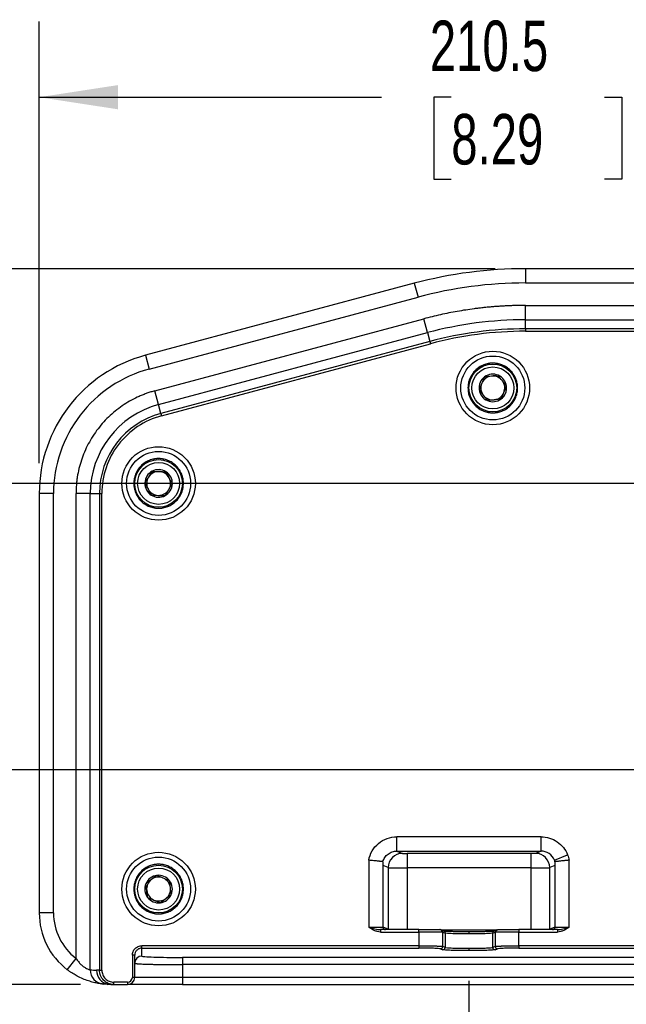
# Model space of a CAD drawing. Header units: millimetres. Extents: x 32 to 1494, y 32 to 1048.
# Tile 3 of 27: x 187 to 314, y 191 to 398. Entities that reach past the tile are written whole.
import ezdxf

# ---------------------------------------------------------------- set-up
doc = ezdxf.new("R2010")
doc.units = ezdxf.units.MM
doc.header["$LTSCALE"] = 5
doc.layers.add('DIMENSIONS', color=140, linetype='Continuous', lineweight=25)
doc.styles.add('SLDTEXTSTYLE0', font='TXT', dxfattribs={"width": 0.7})
doc.dimstyles.new('SLDDIMSTYLE0', dxfattribs={"dimtxt": 10.790039, "dimasz": 16.51, "dimexe": 0, "dimexo": 0.0625, "dimgap": 2.69751, "dimtad": 0, "dimtih": 1, "dimtoh": 1, "dimrnd": 1e-09, "dimzin": 4, "dimdsep": 46, "dimtxsty": 'SLDTEXTSTYLE0', "dimsah": 1, "dimcen": 0.09, "dimadec": 0, "dimazin": 1, "dimtfac": 1, "dimtofl": 0, "dimtmove": 0, "dimatfit": 3, "dimfxl": 0, "dimfrac": 2, "dimtolj": 1, "dimtzin": 12, "dimarcsym": 0})
doc.dimstyles.new('SLDDIMSTYLE5', dxfattribs={"dimtxt": 10.790039, "dimasz": 16.51, "dimexe": 0, "dimexo": 0.0625, "dimgap": 2.69751, "dimtad": 0, "dimtih": 1, "dimtoh": 1, "dimrnd": 1e-09, "dimzin": 4, "dimdsep": 46, "dimtxsty": 'SLDTEXTSTYLE0', "dimsah": 1, "dimcen": 0.09, "dimadec": 0, "dimazin": 1, "dimtfac": 1, "dimtmove": 0, "dimatfit": 0, "dimfxl": 0, "dimfrac": 2, "dimtolj": 1, "dimtzin": 12, "dimarcsym": 0})
doc.dimstyles.new('SLDDIMSTYLE6', dxfattribs={"dimtxt": 10.790039, "dimasz": 16.51, "dimexe": 0, "dimexo": 0.0625, "dimgap": 2.69751, "dimtad": 0, "dimtih": 1, "dimtoh": 1, "dimrnd": 1e-09, "dimzin": 12, "dimdsep": 46, "dimtxsty": 'SLDTEXTSTYLE0', "dimsah": 1, "dimcen": 0.09, "dimadec": 0, "dimazin": 3, "dimtfac": 1, "dimtofl": 0, "dimtmove": 0, "dimatfit": 3, "dimfxl": 0, "dimfrac": 2, "dimtolj": 1, "dimtzin": 12, "dimarcsym": 0})

# ---------------------------------------------------------------- blocks, each defined once
blk = doc.blocks.new('_D_12')
at = {"layer": 'DIMENSIONS'}
for p, q in [((190.77, 304.71), (190.77, 397.3)), ((401.27, 313.14), (401.27, 397.3)), ((190.77, 381.43), (262.45, 381.43)), ((277.07, 381.43), (273.45, 381.43)), ((273.45, 381.43), (273.45, 364.28)), ((309.13, 381.43), (312.76, 381.43)), ((312.76, 381.43), (312.76, 364.28)), ((401.27, 381.43), (323.75, 381.43)), ((273.45, 364.28), (277.07, 364.28)), ((312.76, 364.28), (309.13, 364.28))]:
    blk.add_line(p, q, dxfattribs=at)
for points in [[(190.77, 381.43), (207.28, 378.89), (207.28, 383.97)], [(401.27, 381.43), (384.76, 383.97), (384.76, 378.89)]]:
    blk.add_solid(points, dxfattribs=at)
at = {"layer": 'DIMENSIONS', "char_height": 10.583, "attachment_point": 1, "style": 'SLDTEXTSTYLE0'}
for s, insert in [('210.5', (272.58, 397.48)), ('8.29', (277.07, 377.92))]:
    blk.add_mtext(s, dxfattribs=dict(at, insert=insert))
blk = doc.blocks.new('_D_14')
at = {"layer": 'DIMENSIONS'}
for p, q in [((74.54, 381.43), (70.91, 381.43)), ((70.91, 381.43), (70.91, 364.28)), ((106.6, 381.43), (110.22, 381.43)), ((110.22, 381.43), (110.22, 364.28)), ((126.05, 381.43), (140.75, 381.43)), ((140.75, 381.43), (140.75, 345.5)), ((70.91, 364.28), (74.54, 364.28)), ((110.22, 364.28), (106.6, 364.28)), ((286.27, 345.5), (124.88, 345.5)), ((140.75, 300.5), (140.75, 345.5)), ((388.63, 300.5), (124.88, 300.5))]:
    blk.add_line(p, q, dxfattribs=at)
for points in [[(140.75, 345.5), (138.21, 328.99), (143.29, 328.99)], [(140.75, 300.5), (143.29, 317.01), (138.21, 317.01)]]:
    blk.add_solid(points, dxfattribs=at)
at = {"layer": 'DIMENSIONS', "char_height": 10.583, "attachment_point": 1, "style": 'SLDTEXTSTYLE0'}
for s, insert in [('45.0', (74.54, 397.48)), ('1.77', (74.54, 377.92))]:
    blk.add_mtext(s, dxfattribs=dict(at, insert=insert))
blk = doc.blocks.new('_D_15')
at = {"layer": 'DIMENSIONS'}
for p, q in [((140.75, 300.5), (140.75, 332.25)), ((388.63, 300.5), (124.88, 300.5)), ((124.72, 271.68), (121.1, 271.68)), ((121.1, 271.68), (121.1, 254.53)), ((156.79, 271.68), (160.41, 271.68)), ((160.41, 271.68), (160.41, 254.53)), ((121.1, 254.53), (124.72, 254.53)), ((160.41, 254.53), (156.79, 254.53)), ((388.63, 240.5), (124.88, 240.5)), ((140.75, 240.5), (140.75, 208.75))]:
    blk.add_line(p, q, dxfattribs=at)
for points in [[(140.75, 300.5), (143.29, 317.01), (138.21, 317.01)], [(140.75, 240.5), (138.21, 223.99), (143.29, 223.99)]]:
    blk.add_solid(points, dxfattribs=at)
at = {"layer": 'DIMENSIONS', "char_height": 10.583, "attachment_point": 1, "style": 'SLDTEXTSTYLE0'}
for s, insert in [('60.0', (124.72, 287.74)), ('2.36', (124.72, 268.18))]:
    blk.add_mtext(s, dxfattribs=dict(at, insert=insert))
blk = doc.blocks.new('_D_16')
at = {"layer": 'DIMENSIONS'}
for p, q in [((388.63, 240.5), (124.88, 240.5)), ((140.75, 240.5), (140.75, 195.5)), ((199.42, 195.5), (124.88, 195.5)), ((140.75, 159.16), (140.75, 195.5)), ((72.94, 159.16), (69.32, 159.16)), ((69.32, 159.16), (69.32, 142.01)), ((105, 159.16), (108.63, 159.16)), ((108.63, 159.16), (108.63, 142.01)), ((124.45, 159.16), (140.75, 159.16)), ((69.32, 142.01), (72.94, 142.01)), ((108.63, 142.01), (105, 142.01))]:
    blk.add_line(p, q, dxfattribs=at)
for points in [[(140.75, 240.5), (138.21, 223.99), (143.29, 223.99)], [(140.75, 195.5), (143.29, 212.01), (138.21, 212.01)]]:
    blk.add_solid(points, dxfattribs=at)
at = {"layer": 'DIMENSIONS', "char_height": 10.583, "attachment_point": 1, "style": 'SLDTEXTSTYLE0'}
for s, insert in [('45.0', (72.94, 175.22)), ('1.77', (72.94, 155.65))]:
    blk.add_mtext(s, dxfattribs=dict(at, insert=insert))
blk = doc.blocks.new('_D_18')
at = {"layer": 'DIMENSIONS'}
for p, q in [((280.77, 196.25), (280.77, 143.28)), ((590.77, 196.25), (590.77, 143.28)), ((280.77, 159.16), (401.04, 159.16)), ((415.67, 159.16), (412.04, 159.16)), ((412.04, 159.16), (412.04, 142.01)), ((456.71, 159.16), (460.33, 159.16)), ((460.33, 159.16), (460.33, 142.01)), ((590.77, 159.16), (471.33, 159.16)), ((412.04, 142.01), (415.67, 142.01)), ((460.33, 142.01), (456.71, 142.01))]:
    blk.add_line(p, q, dxfattribs=at)
for points in [[(280.77, 159.16), (297.28, 156.62), (297.28, 161.7)], [(590.77, 159.16), (574.26, 161.7), (574.26, 156.62)]]:
    blk.add_solid(points, dxfattribs=at)
at = {"layer": 'DIMENSIONS', "char_height": 10.583, "attachment_point": 1, "style": 'SLDTEXTSTYLE0'}
for s, insert in [('310.0', (415.67, 175.22)), ('12.20', (415.67, 155.65))]:
    blk.add_mtext(s, dxfattribs=dict(at, insert=insert))

msp = doc.modelspace()

# ---------------------------------------------------------------- linework, layer by layer
for p, q in [((292.621881, 345.499859), (292.621881, 342.499859)), ((578.924431, 345.499859), (292.621881, 345.499859)), ((292.621881, 342.499859), (578.924431, 342.499859)), ((269.328167, 342.433183), (213.008585, 327.342396)), ((269.328167, 342.433183), (270.104624, 339.535406)), ((213.785042, 324.444619), (270.104624, 339.535406)), ((292.621881, 334.798752), (292.621881, 337.796925)), ((292.621881, 337.796925), (578.924431, 337.796925)), ((215.002251, 319.901934), (271.321833, 334.99272)), ((272.097817, 332.096708), (271.321833, 334.99272)), ((292.621881, 332.891305), (292.621881, 334.798752)), ((292.621881, 334.798752), (578.924431, 334.798752)), ((578.924431, 332.891305), (292.621881, 332.891305)), ((292.621881, 332.891305), (292.621881, 332.39161)), ((292.621881, 332.39161), (578.924431, 332.39161)), ((215.778235, 317.005922), (272.097817, 332.096708)), ((272.591501, 330.254255), (216.271918, 315.163469)), ((272.097817, 332.096708), (272.591501, 330.254255)), ((272.591501, 330.254255), (272.720831, 329.771587)), ((216.401249, 314.6808), (272.720831, 329.771587)), ((213.008585, 327.342396), (213.785042, 324.444619)), ((215.778235, 317.005922), (215.002251, 319.901934)), ((216.271918, 315.163469), (215.778235, 317.005922)), ((216.271918, 315.163469), (216.401249, 314.6808)), ((190.773156, 298.364622), (190.773156, 210.499859)), ((193.773156, 298.364622), (190.773156, 298.364622)), ((193.773156, 210.499859), (193.773156, 298.364622)), ((198.47609, 200.973431), (198.47609, 298.364622)), ((201.474262, 298.364622), (198.47609, 298.364622)), ((201.474262, 198.570562), (201.474262, 298.364622)), ((201.474262, 298.364622), (203.38171, 298.364622)), ((203.38171, 298.364622), (203.38171, 198.499859)), ((203.38171, 298.364622), (203.881405, 298.364622)), ((203.881405, 198.499859), (203.881405, 298.364622)), ((295.867505, 226.444548), (265.678807, 226.444548)), ((265.678807, 223.446376), (265.678807, 226.444548)), ((295.867505, 223.446376), (295.867505, 226.444548)), ((265.678807, 223.446376), (295.867505, 223.446376)), ((265.678807, 223.446376), (266.842105, 222.98205)), ((293.708013, 222.950172), (267.838299, 222.950172)), ((267.838299, 222.950172), (267.838299, 219.952)), ((293.708013, 222.950172), (293.708013, 219.952)), ((295.867505, 223.446376), (294.704207, 222.98205)), ((259.773156, 221.542625), (259.773156, 207.499859)), ((262.773156, 207.499859), (262.773156, 221.168061)), ((298.672385, 221.56776), (301.446354, 222.67498)), ((298.773156, 221.168061), (298.773156, 207.499859)), ((301.773156, 207.499859), (301.773156, 221.542625)), ((263.853521, 219.983877), (262.773156, 220.415101)), ((263.853521, 219.983877), (263.853521, 207.070462)), ((293.708013, 219.952), (267.838299, 219.952)), ((267.838299, 219.952), (267.838299, 206.999859)), ((293.708013, 219.952), (293.708013, 206.999859)), ((298.773156, 220.4151), (297.692791, 219.983877)), ((297.692791, 207.070462), (297.692791, 219.983877)), ((193.773156, 210.499859), (190.773156, 210.499859)), ((259.773156, 207.499859), (262.773156, 207.499859)), ((262.222646, 206.999859), (262.222646, 206.499859)), ((270.297514, 206.999859), (262.222646, 206.999859)), ((262.222646, 206.499859), (270.297514, 206.499859)), ((263.853521, 207.070462), (262.778495, 207.499554)), ((263.091498, 207.036514), (263.275066, 206.999861)), ((263.853521, 207.070462), (263.858303, 206.999859)), ((270.297514, 206.499859), (270.297514, 206.999859)), ((270.297514, 206.499859), (270.297514, 203.619948)), ((275.170274, 206.499859), (270.297514, 206.499859)), ((274.918367, 206.958891), (286.627945, 206.958891)), ((275.479439, 206.737665), (274.965744, 206.942704)), ((275.278488, 203.4765), (275.278488, 206.478329)), ((275.278488, 206.478329), (275.792183, 206.27329)), ((280.773156, 206.59766), (280.773156, 206.097965)), ((285.75413, 206.27329), (286.267824, 206.478329)), ((286.580568, 206.942704), (286.066873, 206.737665)), ((286.267824, 206.478329), (286.267824, 203.4765)), ((291.248798, 206.499859), (286.376038, 206.499859)), ((291.248798, 206.999859), (291.248798, 206.499859)), ((299.323666, 206.999859), (291.248798, 206.999859)), ((291.248798, 203.619948), (291.248798, 206.499859)), ((291.248798, 206.499859), (299.323666, 206.499859)), ((297.692791, 207.070462), (297.688009, 206.999859)), ((298.767817, 207.499554), (297.692791, 207.070462)), ((298.773158, 207.499859), (298.767817, 207.499554)), ((298.773156, 207.499859), (301.773156, 207.499859)), ((299.323666, 206.999859), (299.323666, 206.499859)), ((275.792183, 206.27329), (275.792183, 203.271461)), ((285.75413, 203.271461), (285.75413, 206.27329)), ((270.297514, 203.619948), (212.273156, 203.619948)), ((212.273156, 203.120252), (212.273156, 203.619948)), ((212.273156, 203.120252), (270.297514, 203.120252)), ((212.273156, 201.459079), (212.273156, 203.120252)), ((270.297514, 203.619948), (270.297514, 203.120252)), ((274.78039, 202.976805), (275.294085, 202.771766)), ((275.792183, 203.271461), (275.278488, 203.4765)), ((280.773156, 203.096136), (280.773156, 202.596441)), ((286.267824, 203.4765), (285.75413, 203.271461)), ((286.252227, 202.771766), (286.765922, 202.976805)), ((356.273156, 203.619948), (291.248798, 203.619948)), ((291.248798, 203.619948), (291.248798, 203.120252)), ((291.248798, 203.120252), (356.273156, 203.120252)), ((196.651823, 198.591824), (198.47609, 200.973431)), ((210.273156, 201.618729), (210.273156, 196.999859)), ((210.773156, 201.618729), (210.273156, 201.618729)), ((210.773156, 196.999859), (210.773156, 201.618729)), ((347.773156, 201.162252), (220.773156, 201.162252)), ((220.773156, 201.162252), (220.773156, 199.663166)), ((203.38171, 198.499859), (202.774984, 198.499859)), ((203.38171, 198.499859), (203.881405, 198.499859)), ((220.773156, 199.663166), (220.773156, 196.999859)), ((347.773156, 199.663166), (220.773156, 199.663166)), ((210.773156, 196.999859), (210.273156, 196.999859)), ((220.773156, 196.999859), (210.773156, 196.999859)), ((220.773156, 196.999859), (220.773156, 195.499859)), ((347.773156, 196.999859), (220.773156, 196.999859)), ((204.983103, 195.542803), (204.147254, 195.588238)), ((204.97892, 195.520917), (205.227599, 195.549943)), ((205.227626, 195.549938), (205.773156, 195.499859)), ((205.773156, 195.499859), (206.382929, 195.499859)), ((209.273156, 195.999859), (206.382929, 195.999859)), ((206.382929, 195.499859), (206.382929, 195.999859)), ((206.382929, 195.499859), (209.273156, 195.499859)), ((209.273156, 195.999859), (209.273156, 195.499859)), ((220.773156, 195.499859), (347.773156, 195.499859))]:
    msp.add_line(p, q)
at = {"flags": 128}
for points in [[(274.857024, 206.972309), (274.877751, 206.968683), (274.965744, 206.942704)], [(286.580568, 206.942704), (286.668561, 206.968683), (286.765922, 206.978024)]]:
    msp.add_lwpolyline(points, dxfattribs=at)
for centre, radius in [((285.773156, 320.499859), 6.7), ((285.773156, 320.499859), 5), ((285.773156, 320.499859), 4.4), ((215.773156, 300.499859), 6.7), ((215.773156, 300.499859), 5), ((215.773156, 300.499859), 4.4), ((215.773156, 215.499859), 6.7), ((215.773156, 215.499859), 5), ((215.773156, 215.499859), 4.4)]:
    msp.add_circle(centre, radius)
for centre, radius, start, end in [((292.621881, 255.499859), 90, 90, 105), ((292.621881, 255.499859), 79.298894, 90, 105), ((292.621881, 255.499859), 77.391446, 90, 105), ((220.773156, 298.364622), 30, 105, 180), ((285.773156, 320.499859), 2.886751, 126.98986306, 186.98986306), ((285.773156, 320.499859), 2.5, 96.98986306, 156.98986306), ((285.773156, 320.499859), 2.886751, 66.98986306, 126.98986306), ((285.773156, 320.499859), 2.5, 36.98986306, 96.98986306), ((285.773156, 320.499859), 2.886751, 6.98986306, 66.98986306), ((285.773156, 320.499859), 2.5, 336.98986306, 36.98986306), ((285.773156, 320.499859), 2.886751, 186.98986306, 246.98986306), ((285.773156, 320.499859), 2.5, 156.98986306, 216.98986306), ((285.773156, 320.499859), 2.886751, 306.98986306, 6.98986306), ((285.773156, 320.499859), 2.5, 216.98986306, 276.98986306), ((285.773156, 320.499859), 2.886751, 246.98986306, 306.98986306), ((285.773156, 320.499859), 2.5, 276.98986306, 336.98986306), ((220.773156, 298.364622), 19.298894, 105, 180), ((220.773156, 298.364622), 17.391446, 105, 180), ((215.773156, 300.499859), 2.886751, 57.86734371, 117.86734371), ((215.773156, 300.499859), 2.886751, 117.86734371, 177.86734371), ((215.773156, 300.499859), 2.5, 147.86734371, 207.86734371), ((215.773156, 300.499859), 2.5, 87.86734371, 147.86734371), ((215.773156, 300.499859), 2.5, 27.86734371, 87.86734371), ((215.773156, 300.499859), 2.886751, 357.86734371, 57.86734371), ((215.773156, 300.499859), 2.5, 327.86734371, 27.86734371), ((215.773156, 300.499859), 2.886751, 177.86734371, 237.86734371), ((215.773156, 300.499859), 2.5, 207.86734371, 267.86734371), ((215.773156, 300.499859), 2.5, 267.86734371, 327.86734371), ((215.773156, 300.499859), 2.886751, 297.86734371, 357.86734371), ((215.773156, 300.499859), 2.886751, 237.86734371, 297.86734371), ((266.857612, 219.977992), 3.004097, 90.29576786, 179.88776178), ((294.6887, 219.977992), 3.004097, 0.11223822, 89.70423214), ((215.773156, 215.499859), 2.886751, 96.98986306, 156.98986306), ((215.773156, 215.499859), 2.5, 126.98986306, 186.98986306), ((215.773156, 215.499859), 2.5, 66.98986306, 126.98986306), ((215.773156, 215.499859), 2.886751, 36.98986306, 96.98986306), ((215.773156, 215.499859), 2.5, 6.98986306, 66.98986306), ((215.773156, 215.499859), 2.886751, 336.98986306, 36.98986306), ((215.773156, 215.499859), 2.886751, 156.98986306, 216.98986306), ((215.773156, 215.499859), 2.5, 186.98986306, 246.98986306), ((215.773156, 215.499859), 2.5, 306.98986306, 6.98986306), ((215.773156, 215.499859), 2.886751, 216.98986306, 276.98986306), ((215.773156, 215.499859), 2.5, 246.98986306, 306.98986306), ((215.773156, 215.499859), 2.886751, 276.98986306, 336.98986306), ((205.773156, 210.499859), 15, 180, 232.54855696), ((263.273156, 207.499859), 0.5, 180, 270), ((274.780626, 206.480532), 0.497867, 359.74645345, 68.17192858), ((275.294624, 206.275697), 0.497564, 359.72276528, 68.19561675), ((286.251992, 206.275493), 0.497867, 111.82807142, 180.25354655), ((286.765383, 206.480737), 0.497564, 111.80438325, 180.27723472), ((298.273156, 207.499859), 0.5, 270, 0), ((274.777806, 203.477481), 0.500683, 270.29576786, 359.8877618), ((275.291501, 203.272442), 0.500683, 270.29576786, 359.88776178), ((286.254811, 203.272442), 0.500683, 180.11223822, 269.70423214), ((286.768506, 203.477481), 0.500683, 180.11223822, 269.70423214), ((212.272699, 199.959535), 1.499543, 89.98254848, 179.98253784), ((204.473095, 198.569316), 2.998833, 179.97619595, 263.76216347), ((205.774358, 198.499062), 2.999375, 179.98477711, 259.49727918), ((209.273156, 196.999859), 1.5, 270, 0)]:
    msp.add_arc(centre, radius, start, end)
for points in [[(292.621881, 342.499859), (285.01895, 342.499859), (277.448491, 341.503189), (270.104624, 339.535406)], [(292.621881, 332.39161), (285.90231, 332.39161), (279.211438, 331.51074), (272.720831, 329.771587)], [(284.036274, 322.805628), (283.848205, 322.362783), (283.472067, 321.477094), (283.095929, 320.591404), (282.90786, 320.148559)], [(286.90157, 323.156928), (286.42402, 323.098378), (285.468922, 322.981278), (284.513823, 322.864178), (284.036274, 322.805628)], [(288.638452, 320.851158), (288.348972, 321.235453), (287.770011, 322.004043), (287.19105, 322.772633), (286.90157, 323.156928)], [(282.90786, 320.148559), (283.19734, 319.764264), (283.776301, 318.995674), (284.355262, 318.227085), (284.644742, 317.84279)], [(287.510038, 318.194089), (287.698107, 318.636934), (288.074245, 319.522624), (288.450383, 320.408313), (288.638452, 320.851158)], [(214.423813, 303.05184), (214.167912, 302.644414), (213.656109, 301.829562), (213.144306, 301.01471), (212.888404, 300.607284)], [(218.657908, 300.392433), (218.433017, 300.817763), (217.983236, 301.668424), (217.533456, 302.519084), (217.308565, 302.944414)], [(212.888404, 300.607284), (213.113295, 300.181954), (213.563076, 299.331294), (214.012856, 298.480633), (214.237747, 298.055303)], [(217.122499, 297.947878), (217.3784, 298.355303), (217.890203, 299.170155), (218.402006, 299.985007), (218.657908, 300.392433)], [(214.237747, 298.055303), (214.718539, 298.037399), (215.680123, 298.00159), (216.641707, 297.965782), (217.122499, 297.947878)], [(262.773156, 221.168061), (262.773156, 221.203035), (262.76912, 221.221268), (262.760127, 221.222434)], [(298.786175, 221.222432), (298.755352, 221.339738), (298.717342, 221.455129), (298.672385, 221.56776)], [(298.786185, 221.222434), (298.777192, 221.221268), (298.773156, 221.203035), (298.773156, 221.168061)], [(301.446354, 222.67498), (301.592224, 222.309524), (301.70185, 221.929669), (301.773156, 221.542625)], [(215.421856, 218.365155), (215.037562, 218.075674), (214.268972, 217.496714), (213.500382, 216.917753), (213.116087, 216.628272)], [(218.078925, 217.236741), (217.636081, 217.42481), (216.750391, 217.800948), (215.864701, 218.177086), (215.421856, 218.365155)], [(218.430225, 214.371445), (218.371675, 214.848994), (218.254575, 215.804093), (218.137475, 216.759192), (218.078925, 217.236741)], [(213.467387, 213.762976), (213.910231, 213.574907), (214.795921, 213.198769), (215.681611, 212.822631), (216.124456, 212.634562)], [(216.124456, 212.634562), (216.50875, 212.924043), (217.27734, 213.503004), (218.04593, 214.081964), (218.430225, 214.371445)], [(193.773156, 210.499859), (193.773156, 206.765959), (195.511863, 203.243974), (198.47609, 200.973431)], [(275.278488, 206.478329), (275.258323, 206.485506), (275.222136, 206.492682), (275.170274, 206.499859)], [(286.376038, 206.499859), (286.324176, 206.492682), (286.287989, 206.485506), (286.267824, 206.478329)], [(201.474262, 198.570562), (201.905279, 198.523565), (202.340127, 198.499859), (202.774984, 198.499859)], [(209.273156, 195.999859), (209.825071, 195.999859), (210.273156, 196.447944), (210.273156, 196.999859)]]:
    msp.add_open_spline(points, degree=3)
for points, knots in [([(292.621881, 337.796925), (292.322327, 337.795985), (291.723395, 337.794105), (290.825332, 337.778885), (289.927902, 337.754587), (289.031105, 337.720322), (288.134941, 337.676327), (287.239411, 337.622538), (286.344514, 337.558974), (285.45025, 337.485628), (284.55662, 337.402503), (283.663624, 337.309599), (282.77126, 337.206914), (281.582756, 337.05702), (280.100782, 336.845519), (278.329258, 336.553078), (276.565298, 336.22236), (274.809155, 335.852445), (273.059909, 335.446765), (271.901379, 335.144117), (271.321833, 334.99272)], [0, 0, 0, 0, 0.0417105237, 0.0833965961, 0.1250631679, 0.1667151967, 0.2083576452, 0.2499954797, 0.291633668, 0.3332771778, 0.3749309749, 0.4166000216, 0.4582892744, 0.5000036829, 0.583399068, 0.6667164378, 0.74999548, 0.8332759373, 0.9165975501, 1, 1, 1, 1]), ([(285.773156, 312.799859), (283.731047, 312.799859), (281.772423, 313.611147), (278.884445, 316.499126), (278.073156, 318.457749), (278.073156, 322.541968), (278.884445, 324.500592), (281.772423, 327.38857), (283.731047, 328.199859), (285.773156, 328.199859)], [0, 0, 0, 0, 0.25, 0.25, 0.5, 0.5, 0.75, 0.75, 1, 1, 1, 1]), ([(285.773156, 328.199859), (287.815265, 328.199859), (289.773889, 327.38857), (292.661867, 324.500592), (293.473156, 322.541968), (293.473156, 318.457749), (292.661867, 316.499126), (289.773889, 313.611147), (287.815265, 312.799859), (285.773156, 312.799859)], [0, 0, 0, 0, 0.25, 0.25, 0.5, 0.5, 0.75, 0.75, 1, 1, 1, 1]), ([(213.785042, 324.444619), (208.044165, 322.906356), (202.970724, 319.516391), (195.734508, 310.08597), (193.773156, 304.308014), (193.773156, 298.364622)], [0, 0, 0, 0, 0.5, 0.5, 1, 1, 1, 1]), ([(285.773156, 325.699859), (285.693813, 325.698817), (285.535272, 325.696736), (285.298007, 325.679836), (285.061668, 325.65283), (284.739184, 325.600683), (284.334032, 325.505365), (283.84962, 325.340099), (283.377089, 325.125027), (282.765604, 324.767841), (282.069863, 324.202965), (281.39452, 323.371417), (280.911694, 322.439472), (280.633085, 321.470326), (280.544063, 320.499859), (280.633085, 319.529391), (280.911694, 318.560245), (281.39452, 317.6283), (282.069863, 316.796753), (282.765467, 316.231986), (283.376932, 315.874773), (283.849293, 315.659739), (284.333867, 315.494434), (284.764675, 315.392919), (285.139905, 315.335472), (285.455906, 315.305404), (285.667327, 315.301709), (285.773156, 315.299859)], [0, 0, 0, 0, 0.0145860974, 0.0291456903, 0.0437093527, 0.0583076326, 0.0891876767, 0.1200998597, 0.1522675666, 0.1844675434, 0.2501169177, 0.3157662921, 0.3800514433, 0.4417706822, 0.5000018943, 0.5582331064, 0.6199523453, 0.6842374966, 0.7498868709, 0.8155362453, 0.8477039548, 0.8799039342, 0.9107839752, 0.9416961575, 0.9611356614, 0.9805460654, 1, 1, 1, 1]), ([(285.773156, 315.299859), (285.852499, 315.3009), (286.01104, 315.302981), (286.248305, 315.319882), (286.484644, 315.346887), (286.807128, 315.399034), (287.21228, 315.494353), (287.696692, 315.659618), (288.169223, 315.87469), (288.780708, 316.231876), (289.476449, 316.796752), (290.151792, 317.6283), (290.634618, 318.560245), (290.913227, 319.529391), (291.002249, 320.499859), (290.913227, 321.470326), (290.634618, 322.439472), (290.151792, 323.371417), (289.476449, 324.202965), (288.780845, 324.767731), (288.16938, 325.124944), (287.697019, 325.339979), (287.212445, 325.505283), (286.781637, 325.606798), (286.406407, 325.664245), (286.090406, 325.694313), (285.878985, 325.698009), (285.773156, 325.699859)], [0, 0, 0, 0, 0.01458609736, 0.02914569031, 0.04370935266, 0.05830763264, 0.08918767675, 0.12009985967, 0.15226756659, 0.18446754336, 0.25011691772, 0.31576629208, 0.38005144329, 0.44177068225, 0.50000189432, 0.55823310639, 0.61995234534, 0.68423749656, 0.74988687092, 0.81553624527, 0.84770395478, 0.87990393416, 0.9107839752, 0.94169615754, 0.96113566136, 0.98054606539, 1, 1, 1, 1]), ([(215.002251, 319.901934), (214.862382, 319.863615), (214.582799, 319.787021), (214.166536, 319.661866), (213.752925, 319.529296), (213.342166, 319.388569), (212.934205, 319.239884), (212.529059, 319.083189), (212.126717, 318.918493), (211.307014, 318.564194), (210.093511, 317.965852), (208.52512, 317.026449), (207.024579, 315.951599), (205.121373, 314.331048), (202.998747, 312.003405), (201.299889, 309.350816), (200.227113, 307.093043), (199.577308, 305.365617), (199.075736, 303.60735), (198.783694, 302.138201), (198.622545, 300.966459), (198.53846, 300.10158), (198.485822, 299.234004), (198.479336, 298.65457), (198.47609, 298.364622)], [0, 0, 0, 0, 0.01491265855, 0.02980890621, 0.04469439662, 0.05957479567, 0.07445577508, 0.0893430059, 0.10424215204, 0.11915886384, 0.18117044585, 0.24320017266, 0.30696410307, 0.37074595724, 0.50000279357, 0.62925962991, 0.69302356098, 0.75680541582, 0.81881699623, 0.8808467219, 0.91065424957, 0.94041872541, 0.97018552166, 1, 1, 1, 1]), ([(287.510038, 318.194089), (287.034601, 318.135798), (286.557401, 318.077291), (285.597379, 317.959588), (285.12018, 317.901081), (284.644742, 317.84279)], [0, 0, 0, 0, 0.5, 0.5, 1, 1, 1, 1]), ([(216.401249, 314.6808), (212.80964, 313.718431), (209.635591, 311.5976), (205.108467, 305.697736), (203.881405, 302.082929), (203.881405, 298.364622)], [0, 0, 0, 0, 0.5, 0.5, 1, 1, 1, 1]), ([(215.773156, 292.799859), (213.731047, 292.799859), (211.772423, 293.611147), (208.884445, 296.499126), (208.073156, 298.457749), (208.073156, 302.541968), (208.884445, 304.500592), (211.772423, 307.38857), (213.731047, 308.199859), (215.773156, 308.199859)], [0, 0, 0, 0, 0.25, 0.25, 0.5, 0.5, 0.75, 0.75, 1, 1, 1, 1]), ([(215.773156, 308.199859), (217.815265, 308.199859), (219.773889, 307.38857), (222.661867, 304.500592), (223.473156, 302.541968), (223.473156, 298.457749), (222.661867, 296.499126), (219.773889, 293.611147), (217.815265, 292.799859), (215.773156, 292.799859)], [0, 0, 0, 0, 0.25, 0.25, 0.5, 0.5, 0.75, 0.75, 1, 1, 1, 1]), ([(215.773156, 305.699859), (215.693813, 305.698817), (215.535272, 305.696736), (215.298007, 305.679836), (215.061668, 305.65283), (214.739184, 305.600683), (214.334032, 305.505365), (213.84962, 305.340099), (213.377089, 305.125027), (212.765604, 304.767841), (212.069863, 304.202965), (211.39452, 303.371417), (210.911694, 302.439472), (210.633085, 301.470326), (210.544063, 300.499859), (210.633085, 299.529391), (210.911694, 298.560245), (211.39452, 297.6283), (212.069863, 296.796753), (212.765467, 296.231986), (213.376932, 295.874773), (213.849293, 295.659739), (214.333867, 295.494434), (214.764675, 295.392919), (215.139905, 295.335472), (215.455906, 295.305404), (215.667327, 295.301709), (215.773156, 295.299859)], [0, 0, 0, 0, 0.0145860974, 0.0291456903, 0.0437093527, 0.0583076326, 0.0891876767, 0.1200998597, 0.1522675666, 0.1844675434, 0.2501169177, 0.3157662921, 0.3800514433, 0.4417706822, 0.5000018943, 0.5582331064, 0.6199523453, 0.6842374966, 0.7498868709, 0.8155362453, 0.8477039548, 0.8799039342, 0.9107839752, 0.9416961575, 0.9611356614, 0.9805460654, 1, 1, 1, 1]), ([(215.773156, 295.299859), (215.852499, 295.3009), (216.01104, 295.302981), (216.248305, 295.319882), (216.484644, 295.346887), (216.807128, 295.399034), (217.21228, 295.494353), (217.696692, 295.659618), (218.169223, 295.87469), (218.780708, 296.231876), (219.476449, 296.796752), (220.151792, 297.6283), (220.634618, 298.560245), (220.913227, 299.529391), (221.002249, 300.499859), (220.913227, 301.470326), (220.634618, 302.439472), (220.151792, 303.371417), (219.476449, 304.202965), (218.780845, 304.767731), (218.16938, 305.124944), (217.697019, 305.339979), (217.212445, 305.505283), (216.781637, 305.606798), (216.406407, 305.664245), (216.090406, 305.694313), (215.878985, 305.698009), (215.773156, 305.699859)], [0, 0, 0, 0, 0.0145860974, 0.0291456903, 0.0437093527, 0.0583076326, 0.0891876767, 0.1200998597, 0.1522675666, 0.1844675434, 0.2501169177, 0.3157662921, 0.3800514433, 0.4417706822, 0.5000018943, 0.5582331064, 0.6199523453, 0.6842374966, 0.7498868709, 0.8155362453, 0.8477039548, 0.8799039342, 0.9107839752, 0.9416961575, 0.9611356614, 0.9805460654, 1, 1, 1, 1]), ([(214.423813, 303.05184), (214.902479, 303.034015), (215.382919, 303.016124), (216.34946, 302.98013), (216.829899, 302.962239), (217.308565, 302.944414)], [0, 0, 0, 0, 0.5, 0.5, 1, 1, 1, 1]), ([(259.773158, 221.542624), (259.898821, 222.224443), (260.144046, 222.88374), (260.845266, 224.079693), (261.30088, 224.616131), (262.368648, 225.502349), (262.980451, 225.852052), (264.287816, 226.323168), (264.982963, 226.444548), (265.678807, 226.444548)], [0, 0, 0, 0, 0.25, 0.25, 0.5, 0.5, 0.75, 0.75, 1, 1, 1, 1]), ([(295.867505, 226.444548), (296.464562, 226.444548), (297.061197, 226.355415), (298.201766, 226.006664), (298.745515, 225.747091), (299.73249, 225.080203), (300.175587, 224.672974), (300.922328, 223.74649), (301.225863, 223.227388), (301.446354, 222.67498)], [0, 0, 0, 0, 0.25, 0.25, 0.5, 0.5, 0.75, 0.75, 1, 1, 1, 1]), ([(215.773156, 207.799859), (213.731047, 207.799859), (211.772423, 208.611147), (208.884445, 211.499126), (208.073156, 213.457749), (208.073156, 217.541968), (208.884445, 219.500592), (211.772423, 222.38857), (213.731047, 223.199859), (215.773156, 223.199859)], [0, 0, 0, 0, 0.25, 0.25, 0.5, 0.5, 0.75, 0.75, 1, 1, 1, 1]), ([(215.773156, 223.199859), (217.815265, 223.199859), (219.773889, 222.38857), (222.661867, 219.500592), (223.473156, 217.541968), (223.473156, 213.457749), (222.661867, 211.499126), (219.773889, 208.611147), (217.815265, 207.799859), (215.773156, 207.799859)], [0, 0, 0, 0, 0.25, 0.25, 0.5, 0.5, 0.75, 0.75, 1, 1, 1, 1]), ([(262.760185, 221.222419), (262.843571, 221.53939), (262.979643, 221.842296), (263.344025, 222.387468), (263.571717, 222.630003), (264.094914, 223.028431), (264.389999, 223.18471), (265.016331, 223.39404), (265.347328, 223.447372), (265.678807, 223.446376)], [0, 0, 0, 0, 0.25, 0.25, 0.5, 0.5, 0.75, 0.75, 1, 1, 1, 1]), ([(266.842105, 222.98205), (266.863657, 222.973447), (266.980414, 222.96518), (267.345005, 222.953514), (267.591009, 222.950172), (267.838299, 222.950172)], [0, 0, 0, 0, 0.5, 0.5, 1, 1, 1, 1]), ([(294.704207, 222.98205), (294.700851, 222.981012), (294.694164, 222.978944), (294.674153, 222.975901), (294.64686, 222.972927), (294.598603, 222.968954), (294.517182, 222.96419), (294.387793, 222.959198), (294.233951, 222.955121), (294.064298, 222.952269), (293.886953, 222.950487), (293.767687, 222.950277), (293.708013, 222.950172)], [0, 0, 0, 0, 0.0605237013, 0.120602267, 0.1807222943, 0.2413693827, 0.3706223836, 0.5002115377, 0.6294353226, 0.7589961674, 0.8794146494, 1, 1, 1, 1]), ([(298.672385, 221.56776), (298.451893, 222.120169), (298.060704, 222.603054), (297.068261, 223.26776), (296.469094, 223.448184), (295.867505, 223.446376)], [0, 0, 0, 0, 0.5, 0.5, 1, 1, 1, 1]), ([(262.760127, 221.222434), (262.753666, 221.223291), (262.740555, 221.225029), (262.707087, 221.229557), (262.662304, 221.235517), (262.60446, 221.243055), (262.533138, 221.25213), (262.447633, 221.262755), (262.34742, 221.274926), (262.232045, 221.288644), (262.101183, 221.30391), (261.954621, 221.320718), (261.731825, 221.345942), (261.378758, 221.385028), (260.888338, 221.43602), (260.397734, 221.484021), (260.030835, 221.518733), (259.84046, 221.536384), (259.773156, 221.542625)], [0, 0, 0, 0, 0.039658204, 0.0804710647, 0.1224410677, 0.1655704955, 0.209861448, 0.255315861, 0.3019355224, 0.3497220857, 0.3986770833, 0.4488019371, 0.5000979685, 0.6099766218, 0.7496995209, 0.8709059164, 0.9543608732, 1, 1, 1, 1]), ([(301.773156, 221.542625), (301.727871, 221.538437), (301.605949, 221.527164), (301.376682, 221.505589), (301.057228, 221.47518), (300.622921, 221.432346), (300.167668, 221.38505), (299.765644, 221.340525), (299.466266, 221.306447), (299.232985, 221.279123), (299.050905, 221.256946), (298.918258, 221.240083), (298.827633, 221.228), (298.799762, 221.224257), (298.786185, 221.222434)], [0, 0, 0, 0, 0.0307135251, 0.082689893, 0.1559164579, 0.2503753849, 0.3901215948, 0.5000277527, 0.5931426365, 0.6823303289, 0.7675992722, 0.8489592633, 0.9264217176, 1, 1, 1, 1]), ([(215.773156, 220.699859), (215.693813, 220.698817), (215.535272, 220.696736), (215.298007, 220.679836), (215.061668, 220.65283), (214.739184, 220.600683), (214.334032, 220.505365), (213.84962, 220.340099), (213.377089, 220.125027), (212.765604, 219.767841), (212.069863, 219.202965), (211.39452, 218.371417), (210.911694, 217.439472), (210.633085, 216.470326), (210.544063, 215.499859), (210.633085, 214.529391), (210.911694, 213.560245), (211.39452, 212.6283), (212.069863, 211.796753), (212.765467, 211.231986), (213.376932, 210.874773), (213.849293, 210.659739), (214.333867, 210.494434), (214.764675, 210.392919), (215.139905, 210.335472), (215.455906, 210.305404), (215.667327, 210.301709), (215.773156, 210.299859)], [0, 0, 0, 0, 0.0145860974, 0.0291456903, 0.0437093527, 0.0583076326, 0.0891876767, 0.1200998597, 0.1522675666, 0.1844675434, 0.2501169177, 0.3157662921, 0.3800514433, 0.4417706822, 0.5000018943, 0.5582331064, 0.6199523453, 0.6842374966, 0.7498868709, 0.8155362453, 0.8477039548, 0.8799039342, 0.9107839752, 0.9416961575, 0.9611356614, 0.9805460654, 1, 1, 1, 1]), ([(215.773156, 210.299859), (215.852499, 210.3009), (216.01104, 210.302981), (216.248305, 210.319882), (216.484644, 210.346887), (216.807128, 210.399034), (217.21228, 210.494353), (217.696692, 210.659618), (218.169223, 210.87469), (218.780708, 211.231876), (219.476449, 211.796752), (220.151792, 212.6283), (220.634618, 213.560245), (220.913227, 214.529391), (221.002249, 215.499859), (220.913227, 216.470326), (220.634618, 217.439472), (220.151792, 218.371417), (219.476449, 219.202965), (218.780845, 219.767731), (218.16938, 220.124944), (217.697019, 220.339979), (217.212445, 220.505283), (216.781637, 220.606798), (216.406407, 220.664245), (216.090406, 220.694313), (215.878985, 220.698009), (215.773156, 220.699859)], [0, 0, 0, 0, 0.0145860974, 0.0291456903, 0.0437093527, 0.0583076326, 0.0891876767, 0.1200998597, 0.1522675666, 0.1844675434, 0.2501169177, 0.3157662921, 0.3800514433, 0.4417706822, 0.5000018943, 0.5582331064, 0.6199523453, 0.6842374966, 0.7498868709, 0.8155362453, 0.8477039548, 0.8799039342, 0.9107839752, 0.9416961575, 0.9611356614, 0.9805460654, 1, 1, 1, 1]), ([(263.853521, 219.983877), (263.860611, 219.983276), (263.874716, 219.982081), (263.90919, 219.980339), (263.952776, 219.978647), (264.005984, 219.977008), (264.068092, 219.97542), (264.13869, 219.973885), (264.217274, 219.972401), (264.303359, 219.97097), (264.396449, 219.96959), (264.496053, 219.968263), (264.601678, 219.966988), (264.712836, 219.965765), (264.829044, 219.964593), (264.949829, 219.963474), (265.074723, 219.962407), (265.203271, 219.961392), (265.335028, 219.960429), (265.469562, 219.959518), (265.606456, 219.958659), (265.745306, 219.957852), (265.885722, 219.957097), (266.027333, 219.956394), (266.16978, 219.955743), (266.312725, 219.955144), (266.455843, 219.954597), (266.598827, 219.954103), (266.74139, 219.95366), (266.883258, 219.953269), (267.024177, 219.952931), (267.163907, 219.952644), (267.302227, 219.952409), (267.438932, 219.952227), (267.573832, 219.952097), (267.706754, 219.952015), (267.794704, 219.952005), (267.838299, 219.952)], [0, 0, 0, 0, 0.0351027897, 0.0698213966, 0.1041558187, 0.1381060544, 0.1716721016, 0.2048539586, 0.2376516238, 0.2700650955, 0.3020943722, 0.3337394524, 0.3650003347, 0.3958770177, 0.4263695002, 0.456477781, 0.486201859, 0.5155417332, 0.5444974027, 0.5730688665, 0.6012561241, 0.6290591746, 0.6564780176, 0.6835126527, 0.7101630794, 0.7364292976, 0.7623113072, 0.7878091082, 0.8129227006, 0.8376520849, 0.8619972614, 0.8859582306, 0.9095349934, 0.9327275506, 0.9555359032, 0.9779600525, 1, 1, 1, 1]), ([(293.708013, 219.952), (293.774655, 219.952012), (293.909699, 219.952036), (294.114386, 219.952226), (294.323233, 219.952526), (294.535556, 219.95295), (294.750584, 219.953493), (294.967456, 219.954158), (295.185219, 219.954942), (295.402831, 219.955847), (295.619156, 219.956873), (295.83297, 219.958019), (296.042961, 219.959285), (296.247734, 219.960672), (296.445814, 219.962179), (296.635655, 219.963807), (296.815651, 219.965556), (296.984139, 219.967424), (297.139416, 219.969414), (297.279763, 219.971524), (297.403401, 219.973754), (297.508747, 219.976104), (297.593523, 219.978577), (297.658259, 219.981165), (297.681216, 219.982968), (297.692791, 219.983877)], [0, 0, 0, 0, 0.0336930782, 0.0682757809, 0.1037481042, 0.1401100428, 0.1773615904, 0.2155027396, 0.2545334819, 0.2944538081, 0.3352637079, 0.3769631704, 0.4195521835, 0.4630307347, 0.5073988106, 0.552656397, 0.5988034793, 0.6458400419, 0.6937660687, 0.7425815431, 0.7922864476, 0.8428807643, 0.8943644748, 0.9467375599, 1, 1, 1, 1]), ([(213.467387, 213.762976), (213.409096, 214.238414), (213.350589, 214.715613), (213.232885, 215.675635), (213.174378, 216.152835), (213.116087, 216.628272)], [0, 0, 0, 0, 0.5, 0.5, 1, 1, 1, 1]), ([(259.773156, 207.499859), (260.227557, 207.380114), (260.674679, 207.260958), (261.293267, 207.119078), (261.492997, 207.07773), (261.873104, 207.018127), (262.051539, 206.999859), (262.222646, 206.999859)], [0, 0, 0, 0, 0.5, 0.5, 0.75, 0.75, 1, 1, 1, 1]), ([(262.222646, 206.499859), (261.995995, 206.499859), (261.77538, 206.536395), (261.342065, 206.655601), (261.132097, 206.738298), (260.527481, 207.022057), (260.150456, 207.261234), (259.773156, 207.499859)], [0, 0, 0, 0, 0.25, 0.25, 0.5, 0.5, 1, 1, 1, 1]), ([(270.297514, 206.999859), (271.317069, 206.999859), (272.306527, 206.999859), (273.900636, 206.999859), (274.458229, 206.999859), (274.684897, 206.999859)], [0, 0, 0, 0, 0.5, 0.5, 1, 1, 1, 1]), ([(275.170274, 206.499859), (275.169357, 206.524323), (275.167557, 206.572367), (275.152331, 206.641605), (275.129512, 206.705548), (275.099631, 206.763392), (275.064325, 206.814639), (275.024893, 206.859061), (274.982612, 206.896665), (274.938621, 206.927648), (274.893934, 206.952362), (274.849421, 206.971264), (274.805814, 206.984924), (274.763709, 206.993847), (274.723574, 206.998964), (274.697501, 206.999567), (274.684897, 206.999859)], [0, 0, 0, 0, 0.0934230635, 0.1834644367, 0.2701234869, 0.3533996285, 0.4332923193, 0.5098010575, 0.5829253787, 0.6526648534, 0.7190190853, 0.7819877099, 0.8415703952, 0.8977668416, 0.9505767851, 1, 1, 1, 1]), ([(275.294085, 206.772985), (275.302314, 206.770117), (275.318722, 206.764398), (275.356994, 206.755898), (275.405189, 206.747497), (275.464277, 206.739197), (275.533999, 206.730999), (275.614418, 206.722901), (275.705535, 206.714905), (275.844636, 206.704111), (276.048693, 206.690817), (276.340989, 206.675505), (276.6759, 206.661139), (277.05149, 206.647904), (277.461888, 206.635987), (277.900744, 206.625591), (278.363168, 206.616753), (278.80551, 206.610136), (279.22026, 206.605294), (279.601264, 206.601874), (279.987384, 206.599451), (280.378592, 206.597938), (280.641291, 206.597753), (280.773156, 206.59766)], [0, 0, 0, 0, 0.0303594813, 0.0605386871, 0.0905976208, 0.1205970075, 0.150597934, 0.1806614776, 0.2108483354, 0.2412184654, 0.3053129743, 0.369466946, 0.4347576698, 0.5001084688, 0.5653915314, 0.6307347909, 0.6948079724, 0.7589409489, 0.8073939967, 0.8554768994, 0.9034386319, 0.951530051, 1, 1, 1, 1]), ([(280.773156, 206.59766), (280.855689, 206.597697), (281.020267, 206.597769), (281.266083, 206.59836), (281.509952, 206.599304), (281.751869, 206.600636), (281.991831, 206.602347), (282.229837, 206.604439), (282.465883, 206.606912), (282.785941, 206.61081), (283.182993, 206.616751), (283.645273, 206.625585), (284.084283, 206.635983), (284.494565, 206.647896), (284.870296, 206.661134), (285.205115, 206.675495), (285.497544, 206.690812), (285.724856, 206.705623), (285.899134, 206.719629), (286.029884, 206.732585), (286.132652, 206.745806), (286.209933, 206.759283), (286.238092, 206.768406), (286.252227, 206.772985)], [0, 0, 0, 0, 0.0303412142, 0.060502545, 0.0905441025, 0.1205267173, 0.1505115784, 0.1805598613, 0.2107323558, 0.2410891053, 0.3051593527, 0.3692952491, 0.4345745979, 0.4999215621, 0.5652084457, 0.6305630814, 0.694654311, 0.7588115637, 0.8072864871, 0.8553936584, 0.9033816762, 0.9515009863, 1, 1, 1, 1]), ([(286.376038, 206.499859), (286.376906, 206.523702), (286.378643, 206.571403), (286.393746, 206.641199), (286.417326, 206.707272), (286.448982, 206.767665), (286.486723, 206.820967), (286.528638, 206.866405), (286.572757, 206.903821), (286.617329, 206.93357), (286.660906, 206.956365), (286.702388, 206.973132), (286.741005, 206.984869), (286.776277, 206.992582), (286.807946, 206.997134), (286.835922, 206.999478), (286.853334, 206.999738), (286.861415, 206.999859)], [0, 0, 0, 0, 0.0910556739, 0.1821728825, 0.2721137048, 0.3596937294, 0.4438589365, 0.5237409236, 0.5986846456, 0.6682496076, 0.7321904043, 0.7904245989, 0.8429955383, 0.8900358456, 0.9317350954, 0.9683132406, 1, 1, 1, 1]), ([(286.765922, 206.978024), (286.773043, 206.980471), (286.787278, 206.985362), (286.820463, 206.992651), (286.850368, 206.997455), (286.865329, 206.999859)], [0, 0, 0, 0, 0.3334587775, 0.6665471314, 1, 1, 1, 1]), ([(286.861415, 206.999859), (287.088083, 206.999859), (287.645676, 206.999859), (289.239785, 206.999859), (290.229243, 206.999859), (291.248798, 206.999859)], [0, 0, 0, 0, 0.5, 0.5, 1, 1, 1, 1]), ([(299.323666, 206.999859), (299.494773, 206.999858), (299.673208, 207.018126), (300.053315, 207.077729), (300.253046, 207.119078), (300.871633, 207.260957), (301.318755, 207.380114), (301.773156, 207.499859)], [0, 0, 0, 0, 0.25, 0.25, 0.5, 0.5, 1, 1, 1, 1]), ([(301.773156, 207.499859), (301.395856, 207.261234), (301.018831, 207.022057), (300.414215, 206.738298), (300.204247, 206.655601), (299.770932, 206.536395), (299.550317, 206.499859), (299.323666, 206.499859)], [0, 0, 0, 0, 0.5, 0.5, 0.75, 0.75, 1, 1, 1, 1]), ([(280.773156, 206.097965), (280.15493, 206.097965), (279.537075, 206.102418), (278.384857, 206.11963), (277.850944, 206.132383), (276.939466, 206.164466), (276.562188, 206.183786), (276.015397, 206.226377), (275.846064, 206.249632), (275.792183, 206.27329)], [0, 0, 0, 0, 0.25, 0.25, 0.5, 0.5, 0.75, 0.75, 1, 1, 1, 1]), ([(285.75413, 206.27329), (285.700248, 206.249632), (285.530915, 206.226377), (284.984125, 206.183786), (284.606846, 206.164466), (283.695368, 206.132383), (283.161455, 206.11963), (282.009237, 206.102418), (281.391382, 206.097965), (280.773156, 206.097965)], [0, 0, 0, 0, 0.25, 0.25, 0.5, 0.5, 0.75, 0.75, 1, 1, 1, 1]), ([(210.273156, 201.618729), (210.273156, 201.880735), (210.325211, 202.142544), (210.525583, 202.626581), (210.673822, 202.848571), (211.044063, 203.219037), (211.265918, 203.367367), (211.74966, 203.567862), (212.011309, 203.619948), (212.273156, 203.619948)], [0, 0, 0, 0, 0.25, 0.25, 0.5, 0.5, 0.75, 0.75, 1, 1, 1, 1]), ([(212.273156, 203.120252), (212.076771, 203.120252), (211.880534, 203.081172), (211.517728, 202.93074), (211.351336, 202.819448), (211.073656, 202.541485), (210.962476, 202.374925), (210.812197, 202.011749), (210.773156, 201.815313), (210.773156, 201.618729)], [0, 0, 0, 0, 0.25, 0.25, 0.5, 0.5, 0.75, 0.75, 1, 1, 1, 1]), ([(270.297514, 203.619948), (270.371266, 203.619917), (270.519238, 203.619854), (270.741461, 203.619351), (270.964201, 203.618548), (271.186988, 203.617417), (271.40934, 203.615965), (271.630761, 203.61419), (271.850743, 203.612093), (272.068765, 203.609673), (272.284296, 203.60693), (272.496798, 203.603865), (272.705723, 203.600477), (272.910516, 203.596767), (273.110618, 203.592735), (273.305467, 203.58838), (273.494497, 203.5837), (273.687858, 203.578415), (273.887434, 203.572279), (274.093591, 203.565081), (274.296977, 203.557021), (274.49389, 203.548094), (274.680258, 203.538302), (274.851562, 203.527644), (275.003204, 203.516121), (275.129194, 203.503727), (275.227616, 203.490485), (275.261294, 203.481227), (275.278488, 203.4765)], [0, 0, 0, 0, 0.0298237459, 0.0598370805, 0.0900400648, 0.1204327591, 0.1510152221, 0.1817875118, 0.2127496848, 0.2439017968, 0.2752439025, 0.3067760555, 0.3384983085, 0.3704107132, 0.4025133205, 0.4348061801, 0.4672893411, 0.4999628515, 0.5385777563, 0.5797237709, 0.6234008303, 0.6696088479, 0.7183477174, 0.7696173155, 0.823417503, 0.8797481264, 0.9386090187, 1, 1, 1, 1]), ([(274.78039, 202.976805), (274.731897, 202.996161), (274.579497, 203.015188), (274.087386, 203.050036), (273.747835, 203.065842), (272.927505, 203.092092), (272.446984, 203.102527), (271.409987, 203.116609), (270.853918, 203.120252), (270.297514, 203.120252)], [0, 0, 0, 0, 0.25, 0.25, 0.5, 0.5, 0.75, 0.75, 1, 1, 1, 1]), ([(280.773156, 202.596441), (280.093107, 202.596441), (279.413467, 202.600894), (278.146027, 202.618106), (277.558722, 202.630859), (276.556097, 202.662942), (276.141091, 202.682262), (275.539621, 202.724853), (275.353355, 202.748108), (275.294085, 202.771766)], [0, 0, 0, 0, 0.25, 0.25, 0.5, 0.5, 0.75, 0.75, 1, 1, 1, 1]), ([(275.792183, 203.271461), (275.846064, 203.247804), (276.015397, 203.224548), (276.562188, 203.181957), (276.939466, 203.162637), (277.850944, 203.130554), (278.384857, 203.117801), (279.537075, 203.100589), (280.15493, 203.096136), (280.773156, 203.096136)], [0, 0, 0, 0, 0.25, 0.25, 0.5, 0.5, 0.75, 0.75, 1, 1, 1, 1]), ([(280.773156, 203.096136), (281.391382, 203.096136), (282.009237, 203.100589), (283.161455, 203.117801), (283.695368, 203.130554), (284.606846, 203.162637), (284.984125, 203.181957), (285.530915, 203.224548), (285.700248, 203.247804), (285.75413, 203.271461)], [0, 0, 0, 0, 0.25, 0.25, 0.5, 0.5, 0.75, 0.75, 1, 1, 1, 1]), ([(286.252227, 202.771766), (286.192957, 202.748108), (286.006691, 202.724853), (285.405221, 202.682262), (284.990215, 202.662942), (283.98759, 202.630859), (283.400285, 202.618106), (282.132845, 202.600894), (281.453205, 202.596441), (280.773156, 202.596441)], [0, 0, 0, 0, 0.25, 0.25, 0.5, 0.5, 0.75, 0.75, 1, 1, 1, 1]), ([(286.267824, 203.4765), (286.275519, 203.478894), (286.290753, 203.483633), (286.326305, 203.49058), (286.370083, 203.497315), (286.422313, 203.503832), (286.482068, 203.510133), (286.548734, 203.516217), (286.621631, 203.522085), (286.700113, 203.527735), (286.783549, 203.53317), (286.871326, 203.538387), (286.962854, 203.543388), (287.057562, 203.548172), (287.154906, 203.55274), (287.254363, 203.557091), (287.355433, 203.561226), (287.457643, 203.565143), (287.560544, 203.568845), (287.66371, 203.572329), (287.766743, 203.575598), (287.953408, 203.581148), (288.236252, 203.588499), (288.631629, 203.596895), (289.04581, 203.603997), (289.474307, 203.609809), (289.912778, 203.614338), (290.357015, 203.61755), (290.803, 203.619569), (291.100823, 203.619822), (291.248798, 203.619948)], [0, 0, 0, 0, 0.031020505, 0.0614080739, 0.0911627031, 0.1202843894, 0.1487731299, 0.1766289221, 0.2038517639, 0.2304416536, 0.25639859, 0.2817225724, 0.3064136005, 0.3304716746, 0.3538967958, 0.3766889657, 0.3988481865, 0.4203744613, 0.4412677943, 0.4615281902, 0.4811556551, 0.5001501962, 0.5652894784, 0.6296685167, 0.6932876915, 0.7561473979, 0.8182480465, 0.8795900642, 0.9401738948, 1, 1, 1, 1]), ([(291.248798, 203.120252), (290.692394, 203.120252), (290.136325, 203.116609), (289.099328, 203.102527), (288.618807, 203.092092), (287.798477, 203.065842), (287.458926, 203.050036), (286.966815, 203.015188), (286.814415, 202.996161), (286.765922, 202.976805)], [0, 0, 0, 0, 0.25, 0.25, 0.5, 0.5, 0.75, 0.75, 1, 1, 1, 1]), ([(198.47609, 200.973431), (198.638073, 200.725278), (198.804616, 200.49632), (199.145679, 200.07565), (199.321745, 199.882733), (199.667334, 199.545646), (199.837954, 199.399781), (200.171528, 199.147818), (200.330365, 199.044914), (200.623917, 198.877263), (200.761069, 198.811264), (201.001397, 198.709447), (201.104636, 198.673245), (201.276552, 198.619059), (201.344781, 198.601267), (201.439472, 198.577972), (201.467131, 198.572117), (201.474262, 198.570562)], [0, 0, 0, 0, 0.125, 0.125, 0.25, 0.25, 0.375, 0.375, 0.5, 0.5, 0.625, 0.625, 0.75, 0.75, 0.875, 0.875, 1, 1, 1, 1]), ([(212.273156, 201.459079), (212.273156, 201.420217), (212.494388, 201.381385), (213.345972, 201.309591), (213.975988, 201.276665), (215.549509, 201.221716), (216.492395, 201.199716), (218.548299, 201.169978), (219.660308, 201.162252), (220.773156, 201.162252)], [0, 0, 0, 0, 0.25, 0.25, 0.5, 0.5, 0.75, 0.75, 1, 1, 1, 1]), ([(204.147254, 195.588238), (204.142872, 195.588716), (204.134113, 195.589672), (204.107207, 195.592647), (204.07024, 195.596816), (204.02224, 195.602367), (203.963476, 195.609377), (203.848966, 195.623539), (203.641691, 195.650998), (203.296753, 195.704007), (202.882498, 195.778748), (202.257359, 195.910978), (201.367321, 196.145515), (200.193097, 196.556432), (199.231504, 196.989477), (198.514515, 197.369611), (198.051734, 197.635971), (197.585046, 197.928013), (197.114795, 198.245362), (196.807546, 198.47529), (196.651823, 198.591824)], [0, 0, 0, 0, 0.02076887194, 0.04150395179, 0.06225265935, 0.08306232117, 0.10397984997, 0.12505143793, 0.18722495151, 0.25056502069, 0.3121659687, 0.37517895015, 0.49984041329, 0.62139101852, 0.74954309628, 0.79720169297, 0.84596838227, 0.89595545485, 0.94726718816, 1, 1, 1, 1]), ([(206.382929, 195.499859), (205.989999, 195.499859), (205.597366, 195.577941), (204.871458, 195.878499), (204.538539, 196.100858), (203.982953, 196.656218), (203.760504, 196.989002), (203.459823, 197.714615), (203.38171, 198.107089), (203.38171, 198.499859)], [0, 0, 0, 0, 0.25, 0.25, 0.5, 0.5, 0.75, 0.75, 1, 1, 1, 1]), ([(203.881405, 198.499859), (203.881405, 198.17255), (203.946513, 197.845489), (204.197131, 197.240811), (204.382543, 196.963492), (204.845626, 196.500692), (205.123114, 196.315393), (205.72816, 196.064927), (206.055421, 195.999859), (206.382929, 195.999859)], [0, 0, 0, 0, 0.25, 0.25, 0.5, 0.5, 0.75, 0.75, 1, 1, 1, 1]), ([(210.773156, 199.959992), (210.774193, 199.956742), (210.776233, 199.95035), (210.792302, 199.940957), (210.816651, 199.931913), (210.849162, 199.923222), (210.888597, 199.914882), (210.93405, 199.906894), (210.984575, 199.899257), (211.039288, 199.891973), (211.097339, 199.88504), (211.157921, 199.878458), (211.220269, 199.872229), (211.283659, 199.86635), (211.347409, 199.860824), (211.410883, 199.855649), (211.585945, 199.842166), (211.910621, 199.821312), (212.44942, 199.794624), (213.045316, 199.770911), (213.6346, 199.751639), (214.197801, 199.736075), (214.726831, 199.723392), (215.278901, 199.711916), (215.850803, 199.701647), (216.43935, 199.692586), (217.041401, 199.684732), (217.653879, 199.678086), (218.273786, 199.672648), (218.898214, 199.668411), (219.524359, 199.665406), (220.149532, 199.663519), (220.565945, 199.663283), (220.773156, 199.663166)], [0, 0, 0, 0, 0.0209364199, 0.0411683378, 0.0606957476, 0.0795186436, 0.0976370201, 0.1150508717, 0.1317601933, 0.1477649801, 0.1630652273, 0.1776609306, 0.1915520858, 0.2047386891, 0.2172207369, 0.2289982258, 0.240071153, 0.3101312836, 0.3768154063, 0.4401232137, 0.5000544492, 0.5438133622, 0.5871906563, 0.6301864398, 0.6728008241, 0.7150339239, 0.7568858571, 0.7983567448, 0.839446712, 0.8801558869, 0.9204844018, 0.9604323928, 1, 1, 1, 1]), ([(220.773156, 195.499859), (217.723253, 195.499859), (214.798035, 195.499859), (210.484821, 195.499859), (209.273156, 195.499859), (209.273156, 195.499859)], [0, 0, 0, 0, 0.5, 0.5, 1, 1, 1, 1])]:
    msp.add_open_spline(points, degree=3, knots=knots)

# ---------------------------------------------------------------- dimensions: what is measured, and where the dimension line sits
at = {"layer": 'DIMENSIONS'}
for base, p1, p2, dimstyle, picture, middle in [((140.753333, 345.499859), (394.983156, 300.499859), (292.621881, 345.499859), 'SLDDIMSTYLE0', '_D_14', (140.753333, 381.426649)), ((140.753333, 240.499859), (394.983156, 300.499859), (394.983156, 240.499859), 'SLDDIMSTYLE5', '_D_15', (140.753333, 271.681682)), ((140.753333, 195.499859), (394.983156, 240.499859), (205.773156, 195.499859), 'SLDDIMSTYLE0', '_D_16', (140.753333, 159.158362))]:
    dim = msp.add_linear_dim(base=base, p1=p1, p2=p2, angle=90, dimstyle=dimstyle, dxfattribs=at)
    dim.commit()
    dim.dimension.update_dxf_attribs({"geometry": picture, "text_midpoint": middle, "dimtype": 160})
for base, p1, p2, dimstyle, picture, middle in [((190.773156, 381.426649), (401.273156, 306.789859), (190.773156, 298.364622), 'SLDDIMSTYLE6', '_D_12', (293.100537, 381.426649)), ((590.773156, 159.158362), (280.773156, 202.596441), (590.773156, 202.596441), 'SLDDIMSTYLE0', '_D_18', (436.185747, 159.158362))]:
    dim = msp.add_linear_dim(base=base, p1=p1, p2=p2, dimstyle=dimstyle, dxfattribs=at)
    dim.commit()
    dim.dimension.update_dxf_attribs({"geometry": picture, "text_midpoint": middle, "dimtype": 160})

doc.saveas('drawing.dxf')
